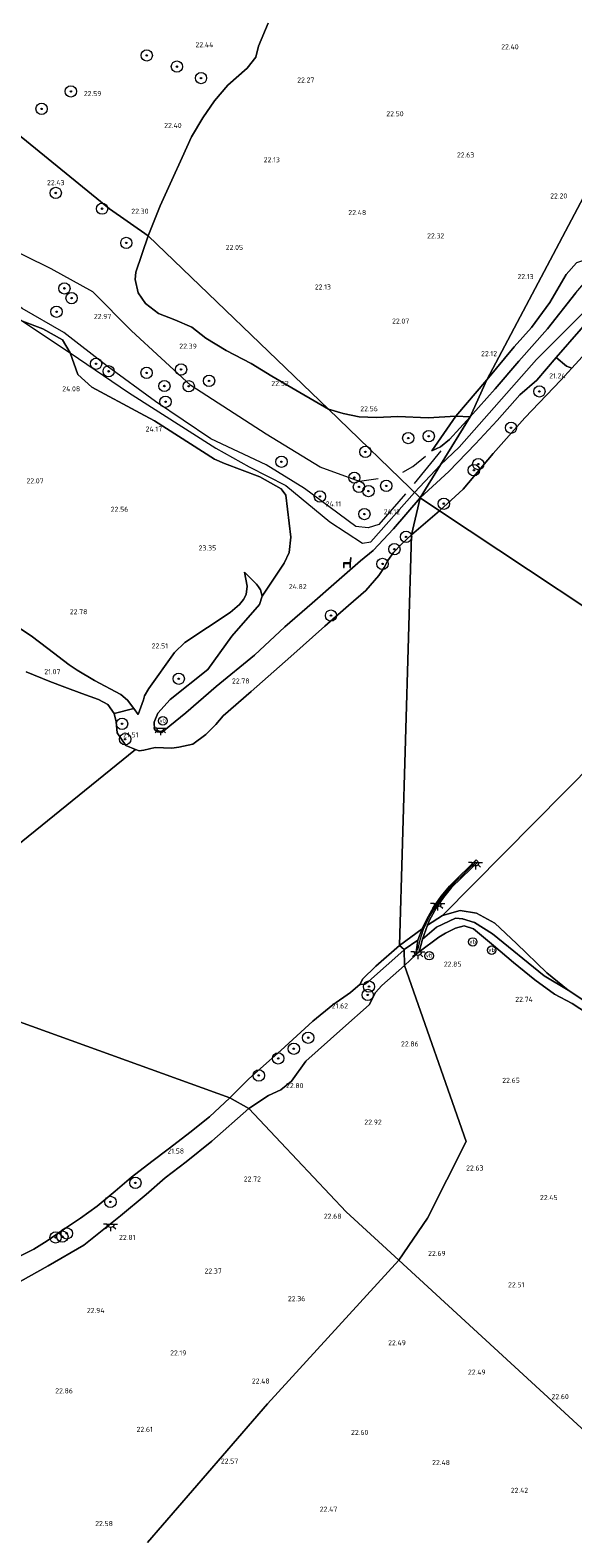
# Model space of a CAD drawing. Header units: metres. Extents: x 185049 to 189876, y 349292 to 352302.
# Tile 99 of 256: x 187622 to 187814, y 350365 to 350899. Entities that reach past the tile are written whole.
import ezdxf
from ezdxf.enums import TextEntityAlignment as Align

# ---------------------------------------------------------------- set-up
doc = ezdxf.new("R2010")
doc.units = ezdxf.units.M
for name, color, linetype, lineweight in [('B-WE-GK-BESCHOEIING_DAMWAND-G', 130, 'GK-BESCHOEIING', 18), ('B-WE-GK-BESCHOEIING_DAMWAND-GV', 130, 'Continuous', 18), ('B-WE-GR-BOOM-S', 90, 'Continuous', 25), ('B-WE-GR-BOS-GV', 40, 'Continuous', 13), ('B-WE-GR-GRAS-GV', 60, 'Continuous', 13), ('B-WE-GW-OPHOGING_KRUIN-G', 90, 'Continuous', 18), ('B-WE-GW-TALUD_KRUIN-G', 90, 'Continuous', 18), ('B-WE-GW-TALUD_TEEN-G', 90, 'Continuous', 18), ('B-WE-IE-MEUBILAIR_WEGMEUBILAIR-S', 7, 'Continuous', 25), ('B-WE-KL-ET_LS_OV_LICHTPUNT-S', 190, 'Continuous', 25), ('B-WE-OB-BEKLEDING_STORTSTEEN-GV', 30, 'Continuous', 18), ('B-WE-OB-OEVERVOORZIENING-G', 7, 'Continuous', 18), ('B-WE-OG-BREUKLIJN-G', 7, 'Continuous', 18), ('B-WE-OG-HOOGTELIJN-G', 7, 'Continuous', 18), ('B-WE-OG-TERREIN_GROEN-GV', 7, 'Continuous', 18), ('B-WE-OG-WATER_POEL-GV', 7, 'Continuous', 18), ('B-WE-OG-WATER_RIVIER-GV', 130, 'Continuous', 18), ('X-XX-AL-HOOGTELABEL-S', 7, 'Continuous', 25)]:
    doc.layers.add(name, color=color, linetype=linetype, lineweight=lineweight)
doc.styles.add('NLCS-ISO', font='NLCS-ISO.ttf')
doc.styles.add('NLCS-ISO-ANNOTATIVE-T18', font='NLCS-ISO.ttf', dxfattribs={"height": 1.8})
doc.linetypes.add('GK-BESCHOEIING', pattern='A,30,-5,[1,NLCS.SHX,S=1,R=0,X=0,Y=0],-5', length=40)

# ---------------------------------------------------------------- blocks, each defined once
blk = doc.blocks.new('SAL-HOOGTELABEL-SO')
at = {"color": 0, "linetype": 'ByBlock', "lineweight": -2, "style": 'NLCS-ISO-ANNOTATIVE-T18'}
blk.add_attdef('HOOGTE', text='', height=1.8, dxfattribs=at).set_placement((2.79, 0), align=Align.RIGHT)
blk = doc.blocks.new('SIE-WEG_ZITBANK-SO')
at = {"color": 0, "linetype": 'ByBlock', "lineweight": 18}
blk.add_lwpolyline([(-0.91, -1.63), (-0.91, -0.2), (1.09, -0.2), (1.09, -1.63), (1.29, -1.63), (1.29, -0.21), (1.54, 1.78), (1.33, 1.78), (1.11, 0), (-1.11, 0), (-1.11, -1.63)], close=True, dxfattribs=at)
blk = doc.blocks.new('SGR-BOOM_01-SO')
at = {"linetype": 'ByBlock', "lineweight": 18}
h = blk.add_hatch(color=0, dxfattribs=at)
h.dxf.hatch_style = 1
edge = h.paths.add_edge_path()
edge.add_arc((0, 0), 0.25, 0, 360)
at = {"color": 0, "linetype": 'ByBlock', "lineweight": 18}
for radius in [2, 0.25]:
    blk.add_circle((0, 0), radius, dxfattribs=at)
blk = doc.blocks.new('SKL-ET_OV_LICHTPUNT-SO')
at = {"color": 0, "linetype": 'ByBlock', "lineweight": 18}
for points in [[(-1.25, 0), (-2.5, 0)], [(1.25, 0), (2.5, 0)], [(-0.92, -0.85), (-1.83, -1.7)], [(0, -1.25), (0, -2.5)], [(0.92, -0.85), (1.83, -1.7)]]:
    blk.add_lwpolyline(points, dxfattribs=at)
blk.add_lwpolyline([(0, 0), (1.25, 0, -1), (-1.25, 0)], format="xyb", close=True, dxfattribs=at)
blk = doc.blocks.new('SIE-WEG_PAAL_VERKEERSBORD-SO')
at = {"color": 0, "linetype": 'ByBlock', "lineweight": 18}
blk.add_circle((0, 0), 1.5, dxfattribs=at)
at = {"color": 0, "linetype": 'ByBlock', "lineweight": 18, "style": 'NLCS-ISO'}
blk.add_text('vb', height=1.5, dxfattribs=at).set_placement((0, 0.13), align=Align.MIDDLE_CENTER)

msp = doc.modelspace()

# ---------------------------------------------------------------- linework, layer by layer
at = {"layer": 'B-WE-GK-BESCHOEIING_DAMWAND-G'}
msp.add_polyline3d([(187759.37, 350573.466, 22.578), (187760.193, 350577.125, 22.547), (187761.372, 350580.837, 22.534), (187763.288, 350585.121, 22.595), (187765.927, 350589.37, 22.604), (187768.472, 350592.906, 22.608), (187771.493, 350596.422, 22.643), (187776.629, 350601.536, 22.595), (187779.931, 350604.675, 22.599)], dxfattribs=at)
at = {"layer": 'B-WE-GK-BESCHOEIING_DAMWAND-GV'}
msp.add_polyline3d([(187759.822, 350572.83, 22.517), (187758.646, 350571.786, 22.565), (187759.336, 350576.977, 21.522), (187760.902, 350580.924, 21.03), (187762.452, 350584.404, 21.03), (187764.86, 350588.595, 21.03), (187767.57, 350592.561, 21.03), (187770.479, 350596.031, 21.03), (187773.968, 350599.528, 21.03), (187777.23, 350602.684, 21.03), (187779.97, 350605.453, 21.03), (187780.633, 350604.689, 21.03), (187778.027, 350602.219, 21.03), (187774.699, 350598.882, 21.03), (187771.291, 350595.585, 21.03), (187768.424, 350592.092, 21.03), (187765.849, 350588.315, 21.03), (187763.433, 350584.09, 21.03), (187762.746, 350582.287, 21.03), (187760.933, 350577.377, 21.63)], close=True, dxfattribs=at)
at = {"layer": 'B-WE-GR-BOS-GV'}
for points in [[(187876.526, 350946.51, 22.101), (187836.14, 350874.371, 22.161), (187783.742, 350775.434, 22.579), (187772.805, 350762.514, 22.855), (187762.999, 350761.881, 22.669), (187752.174, 350762.459, 22.665), (187744.729, 350762.024, 22.613), (187738.55, 350762.271, 22.605), (187732.903, 350763.423, 22.605), (187727.676, 350765.021, 22.586), (187663.809, 350826.33, 22.291), (187668.113, 350837.021, 22.292), (187672.236, 350846.114, 22.292), (187675.9, 350854.162, 22.377), (187679.178, 350861.45, 22.381), (187683.189, 350868.185, 22.404), (187687.315, 350874.169, 22.422), (187691.995, 350879.769, 22.448), (187698.861, 350885.74, 22.482), (187701.906, 350889.695, 22.486), (187702.878, 350893.51, 22.467), (187706.324, 350901.693, 22.545)], [(187905.106, 350902.394, 22.707), (187897.269, 350892.34, 22.728), (187888.018, 350882.929, 22.791), (187879.549, 350874.779, 22.745), (187869.131, 350864.512, 22.779), (187859.832, 350856.334, 22.719), (187850.339, 350847.447, 22.346), (187840.523, 350836.025, 22.393), (187831.913, 350825.987, 22.499), (187822.756, 350819.136, 22.405), (187815.529, 350816.794, 22.198), (187811.873, 350812.676, 22.159), (187806.064, 350802.772, 22.155), (187799.625, 350793.949, 22.215), (187793.442, 350787.054, 22.193), (187783.742, 350775.434, 22.579), (187836.14, 350874.371, 22.161), (187876.526, 350946.51, 22.101)]]:
    msp.add_polyline3d(points, dxfattribs=at)
msp.add_polyline3d([(187663.809, 350826.33, 22.291), (187727.676, 350765.021, 22.586), (187717.542, 350770.914, 22.745), (187707.575, 350776.689, 22.512), (187700.277, 350781.189, 22.411), (187691.409, 350785.779, 22.392), (187684.256, 350790.196, 22.334), (187679.251, 350794.009, 22.179), (187673.24, 350796.683, 22.179), (187667.43, 350798.898, 22.21), (187662.897, 350802.393, 22.213), (187660.325, 350806.195, 22.182), (187659.256, 350810.872, 22.202), (187659.435, 350813.488, 22.221)], close=True, dxfattribs=at)
at = {"layer": 'B-WE-GR-GRAS-GV'}
for points in [[(187706.324, 350901.693, 22.545), (187702.878, 350893.51, 22.467), (187701.906, 350889.695, 22.486), (187698.861, 350885.74, 22.482), (187691.995, 350879.769, 22.448), (187687.315, 350874.169, 22.422), (187683.189, 350868.185, 22.404), (187679.178, 350861.45, 22.381), (187675.9, 350854.162, 22.377), (187672.236, 350846.114, 22.292), (187668.113, 350837.021, 22.292), (187663.809, 350826.33, 22.291), (187650.157, 350835.931, 22.259), (187617.541, 350862.449, 22.388)], [(187617.541, 350862.449, 22.388), (187650.157, 350835.931, 22.259), (187663.809, 350826.33, 22.291), (187659.435, 350813.488, 22.221), (187659.256, 350810.872, 22.202), (187660.325, 350806.195, 22.182), (187662.897, 350802.393, 22.213), (187667.43, 350798.898, 22.21), (187673.24, 350796.683, 22.179), (187679.251, 350794.009, 22.179), (187684.256, 350790.196, 22.334), (187691.409, 350785.779, 22.392), (187700.277, 350781.189, 22.411), (187707.575, 350776.689, 22.512), (187717.542, 350770.914, 22.745), (187727.676, 350765.021, 22.586), (187760.132, 350733.558, 24.143), (187750.721, 350722.64, 24.123), (187743.478, 350714.934, 24.205), (187739.013, 350711.293, 24.655), (187730.455, 350703.806, 24.709), (187721.862, 350696.349, 24.674), (187712.158, 350687.961, 24.686), (187701.428, 350677.947, 24.69), (187687.852, 350666.801, 24.698), (187677.143, 350657.516, 24.736), (187671.531, 350652.816, 24.748), (187668.591, 350650.559, 24.686), (187667.071, 350650.718, 24.71), (187665.994, 350651.565, 24.719), (187665.908, 350654.217, 24.719), (187667.273, 350657.33, 24.719), (187671.577, 350662.201, 24.715), (187684.968, 350672.793, 24.739), (187693.429, 350684.63, 24.566), (187703.286, 350695.835, 24.365), (187704.139, 350698.773, 24.394), (187712.006, 350710.496, 23.835), (187713.732, 350714.189, 23.835), (187714.351, 350719.663, 24.057), (187712.539, 350734.496, 23.898), (187710.929, 350736.77, 23.941), (187703.371, 350741.05, 24.099), (187690.805, 350745.719, 24.067), (187687.345, 350747.249, 24.109), (187666.022, 350760.829, 24.162), (187661.028, 350763.605, 24.236), (187643.885, 350772.745, 24.404), (187638.942, 350777.311, 24.394), (187636.229, 350784.912, 24.057), (187633.44, 350789.496, 24.204), (187626.547, 350793.45, 24.004), (187619.267, 350796.108, 24.162)], [(187817.188, 350793.398, 23.983), (187808.31, 350783.251, 24.034), (187801.493, 350775.278, 24.013), (187795.477, 350770.047, 23.886), (187787.367, 350761.026, 23.894), (187779.691, 350752.692, 23.847), (187770.246, 350742.878, 23.936), (187760.132, 350733.558, 24.143), (187767.324, 350745.254, 24.125), (187777.826, 350762.333, 24.098), (187786.683, 350772.17, 23.805), (187795.043, 350781.986, 23.771), (187805.248, 350793.454, 23.852), (187815.266, 350806.173, 23.686)], [(187833.383, 350389.464, 22.509), (187752.532, 350463.631, 22.537), (187762.767, 350478.495, 22.873), (187776.448, 350505.702, 22.873), (187754.626, 350567.972, 22.734), (187758.646, 350571.786, 22.565), (187759.822, 350572.83, 22.517), (187766.767, 350578.051, 22.534), (187769.114, 350579.389, 22.608), (187772.606, 350581.216, 22.547), (187775.755, 350582.045, 22.491), (187778.994, 350581.032, 22.534), (187786.144, 350575.102, 22.552), (187793.181, 350569.055, 22.573), (187800.718, 350562.942, 22.461), (187807.691, 350557.789, 22.444), (187813.946, 350554.533, 22.353), (187822.14, 350549.255, 22.206)], [(187617.228, 350464.42, 21.03), (187623.268, 350467.555, 21.03), (187628.049, 350470.517, 21.03), (187634.216, 350474.751, 21.03), (187639.887, 350478.498, 21.03), (187645.753, 350482.753, 21.03), (187652.179, 350488.108, 21.03), (187657.945, 350493.059, 21.03), (187665.077, 350498.601, 21.03), (187670.918, 350502.957, 21.03), (187679.065, 350509.202, 21.03), (187683.92, 350513.092, 21.03), (187685.569, 350514.413, 21.03), (187692.715, 350521.19, 21.03), (187699.429, 350517.415, 22.556), (187686.338, 350505.814, 22.503), (187677.228, 350498.459, 22.465), (187669.865, 350492.845, 22.461), (187663.15, 350486.925, 22.45), (187654.004, 350479.4, 22.662), (187641.016, 350468.996, 22.848), (187628.441, 350461.642, 22.86), (187618.443, 350456.15, 22.875)], [(187618.443, 350456.15, 22.875), (187628.441, 350461.642, 22.86), (187641.016, 350468.996, 22.848), (187654.004, 350479.4, 22.662), (187663.15, 350486.925, 22.45), (187669.865, 350492.845, 22.461), (187677.228, 350498.459, 22.465), (187686.338, 350505.814, 22.503), (187699.429, 350517.415, 22.556), (187710.757, 350505.337, 22.928), (187733.956, 350480.821, 22.662), (187752.532, 350463.631, 22.537), (187706.025, 350412.815, 22.541), (187663.568, 350363.619, 22.4)], [(187663.568, 350363.619, 22.4), (187706.025, 350412.815, 22.541), (187752.532, 350463.631, 22.537), (187833.383, 350389.464, 22.509), (187837.714, 350386.253, 22.552), (187921.657, 350324.008, 22.569)]]:
    msp.add_polyline3d(points, dxfattribs=at)
for points in [[(187775.323, 350736.7, 20.997), (187766.947, 350729.038, 20.955), (187760.132, 350733.558, 24.143), (187770.246, 350742.878, 23.936), (187779.691, 350752.692, 23.847), (187787.367, 350761.026, 23.894), (187795.477, 350770.047, 23.886), (187801.493, 350775.278, 24.013), (187808.31, 350783.251, 24.034), (187812.018, 350780.244, 21.328), (187813.854, 350779.574, 21.031), (187809.922, 350775.278, 21.036), (187797.189, 350761.924, 20.989), (187785.964, 350749.243, 20.989)], [(187738.55, 350762.271, 22.605), (187744.729, 350762.024, 22.613), (187752.174, 350762.459, 22.665), (187762.999, 350761.881, 22.669), (187772.805, 350762.514, 22.855), (187764.291, 350750.223, 23.807), (187767.354, 350751.639, 24.034), (187770.518, 350754.231, 24.098), (187777.826, 350762.333, 24.098), (187767.324, 350745.254, 24.125), (187760.132, 350733.558, 24.143), (187727.676, 350765.021, 22.586), (187732.903, 350763.423, 22.605)], [(187767.354, 350751.639, 24.034), (187764.291, 350750.223, 23.807), (187772.805, 350762.514, 22.855), (187777.826, 350762.333, 24.098), (187770.518, 350754.231, 24.098)], [(187687.783, 350653.348, 20.936), (187684.19, 350649.759, 20.936), (187679.662, 350646.314, 20.936), (187674.704, 350645.29, 20.936), (187672.237, 350644.993, 20.936), (187666.336, 350645.247, 20.936), (187662.311, 350644.206, 20.936), (187660.574, 350643.99, 20.936), (187659.309, 350644.484, 20.936), (187655.841, 350645.867, 20.936), (187652.84, 350650.403, 20.936), (187652.444, 350654.281, 20.936), (187651.722, 350657.234, 20.936), (187658.683, 350658.95, 22.775), (187660.324, 350656.845, 22.863), (187662.164, 350662.124, 23.002), (187662.537, 350663.539, 22.978), (187664.014, 350666.118, 22.983), (187673.087, 350678.879, 22.739), (187676.738, 350682.418, 22.725), (187692.869, 350692.948, 23.294), (187696.119, 350695.777, 23.366), (187697.538, 350697.586, 23.414), (187698.551, 350699.327, 23.447), (187698.826, 350702.281, 23.557), (187697.908, 350707.259, 23.71), (187702.201, 350702.972, 24.098), (187702.935, 350702.08, 24.246), (187703.564, 350701.079, 24.318), (187704.139, 350698.773, 24.394), (187703.286, 350695.835, 24.365), (187693.429, 350684.63, 24.566), (187684.968, 350672.793, 24.739), (187671.577, 350662.201, 24.715), (187667.273, 350657.33, 24.719), (187665.908, 350654.217, 24.719), (187665.994, 350651.565, 24.719), (187667.071, 350650.718, 24.71), (187668.591, 350650.559, 24.686), (187671.531, 350652.816, 24.748), (187677.143, 350657.516, 24.736), (187687.852, 350666.801, 24.698), (187701.428, 350677.947, 24.69), (187712.158, 350687.961, 24.686), (187721.862, 350696.349, 24.674), (187730.455, 350703.806, 24.709), (187739.013, 350711.293, 24.655), (187743.478, 350714.934, 24.205), (187750.721, 350722.64, 24.123), (187760.132, 350733.558, 24.143), (187757.051, 350720.543, 20.936), (187753.594, 350717.33, 20.936), (187750.731, 350714.2, 20.936), (187748.73, 350711.45, 20.936), (187747.421, 350708.879, 20.936), (187745.503, 350706.097, 20.936), (187740.888, 350700.832, 20.936), (187734.813, 350695.487, 20.936), (187726.432, 350688.1, 20.936), (187714.295, 350677.455, 20.936), (187700.296, 350665.022, 20.936), (187690.414, 350656.417, 20.936)], [(187766.947, 350729.038, 20.955), (187757.051, 350720.543, 20.936), (187760.132, 350733.558, 24.143)], [(187754.626, 350567.972, 22.734), (187746.599, 350560.922, 22.757), (187744.299, 350558.432, 22.754), (187742.083, 350554.012, 22.759), (187732.773, 350545.769, 22.827), (187719.66, 350534.117, 22.759), (187714.575, 350527.067, 22.815), (187710.77, 350523.911, 22.815), (187706.4, 350521.909, 22.759), (187699.429, 350517.415, 22.556), (187692.715, 350521.19, 21.03), (187699.479, 350527.85, 21.03), (187710.758, 350537.862, 21.03), (187722.128, 350548.335, 21.03), (187729.18, 350554.104, 21.03), (187735.464, 350558.399, 21.03), (187738.916, 350561.345, 21.03), (187739.003, 350561.3, 21.045), (187740.51, 350561.393, 21.309), (187741.82, 350562.336, 21.391), (187754.344, 350573.446, 21.341), (187754.524, 350573.673, 21.34)], [(187758.646, 350571.786, 22.565), (187754.626, 350567.972, 22.734), (187754.524, 350573.673, 21.34), (187759.336, 350576.977, 21.522)], [(187762.767, 350478.495, 22.873), (187752.532, 350463.631, 22.537), (187733.956, 350480.821, 22.662), (187710.757, 350505.337, 22.928), (187699.429, 350517.415, 22.556), (187706.4, 350521.909, 22.759), (187710.77, 350523.911, 22.815), (187714.575, 350527.067, 22.815), (187719.66, 350534.117, 22.759), (187732.773, 350545.769, 22.827), (187742.083, 350554.012, 22.759), (187744.299, 350558.432, 22.754), (187746.599, 350560.922, 22.757), (187754.626, 350567.972, 22.734), (187776.448, 350505.702, 22.873)]]:
    msp.add_polyline3d(points, close=True, dxfattribs=at)
at = {"layer": 'B-WE-GW-OPHOGING_KRUIN-G'}
for points in [[(187773.958, 350751.517, 24.047), (187801.331, 350782.586, 23.896), (187823.068, 350804.353, 23.996), (187896.477, 350883.23, 24.038), (187965.112, 350959.785, 23.983)], [(187480.317, 350894.379, 24.593), (187506.131, 350875.439, 24.255), (187537.061, 350853.272, 24.096), (187563.852, 350833.965, 24.073), (187590.228, 350816.074, 24.038), (187619.267, 350796.108, 24.162), (187636.229, 350784.912, 24.057), (187656.84, 350770.913, 24.17), (187687.744, 350751.216, 24.259)], [(187687.744, 350751.216, 24.259), (187699.597, 350744.585, 24.544), (187712.544, 350737.996, 24.354), (187728.161, 350725.092, 24.442), (187739.77, 350717.546, 24.512), (187742.617, 350717.967, 24.523), (187758.092, 350735.536, 24.045)], [(187773.958, 350751.517, 24.047), (187767.324, 350745.254, 24.125), (187758.092, 350735.536, 24.045)]]:
    msp.add_polyline3d(points, dxfattribs=at)
at = {"layer": 'B-WE-GW-TALUD_KRUIN-G'}
for points in [[(187795.043, 350781.986, 23.771), (187805.248, 350793.454, 23.852), (187815.266, 350806.173, 23.686), (187819.657, 350811.24, 23.648), (187823.928, 350811.652, 23.627), (187834.641, 350821.969, 23.758), (187851.462, 350839.356, 23.813), (187863.953, 350853.254, 23.788), (187881.335, 350870.846, 23.847), (187892.269, 350882.745, 23.741), (187903.688, 350895.047, 23.813), (187915.655, 350908.008, 23.792), (187923.694, 350917.208, 23.818), (187931.577, 350927.8, 23.746), (187939.413, 350934.052, 23.763), (187949.128, 350945.764, 23.707), (187957.393, 350954.399, 23.72), (187962.775, 350960.156, 23.792), (187967.047, 350968.843, 23.703)], [(187916.68, 350901.658, 23.992), (187908.689, 350892.998, 23.996), (187900.442, 350884.494, 24.017), (187892.434, 350875.542, 23.83), (187885.878, 350867.515, 23.864), (187876.875, 350857.06, 23.779), (187868.261, 350848.834, 23.826), (187861.251, 350841.878, 23.788), (187853.732, 350832.563, 23.741), (187846.538, 350824.955, 23.796), (187837.507, 350815.188, 23.873), (187825.803, 350803.532, 23.941), (187817.188, 350793.398, 23.983), (187808.31, 350783.251, 24.034), (187801.493, 350775.278, 24.013), (187795.477, 350770.047, 23.886), (187787.367, 350761.026, 23.894), (187779.691, 350752.692, 23.847), (187770.246, 350742.878, 23.936), (187760.132, 350733.558, 24.143)], [(187777.826, 350762.333, 24.098), (187786.683, 350772.17, 23.805), (187795.043, 350781.986, 23.771)], [(187764.291, 350750.223, 23.807), (187767.354, 350751.639, 24.034), (187770.518, 350754.231, 24.098), (187777.826, 350762.333, 24.098)], [(187527.415, 350750.082, 20.936), (187532.53, 350750.401, 21.285), (187537.685, 350748.754, 21.5), (187543.756, 350746.157, 21.5), (187551.722, 350739.996, 21.387), (187562.538, 350730.556, 21.438), (187570.609, 350723.842, 21.404), (187581.697, 350714.958, 21.297), (187589.922, 350707.917, 21.201), (187595.717, 350702.066, 21.19), (187598.942, 350699.168, 21.178), (187603.552, 350696.408, 21.246), (187608.209, 350694.127, 21.297), (187613.456, 350690.616, 21.353), (187622.377, 350684.74, 21.308), (187628.236, 350680.301, 21.81), (187635.771, 350674.414, 22.323), (187638.635, 350672.572, 22.509), (187644.765, 350668.942, 22.655), (187654.183, 350663.952, 22.745), (187656.518, 350661.929, 22.768), (187658.683, 350658.95, 22.775), (187660.324, 350656.845, 22.863)], [(187760.132, 350733.558, 24.143), (187750.721, 350722.64, 24.123), (187743.478, 350714.934, 24.205), (187739.013, 350711.293, 24.655), (187730.455, 350703.806, 24.709), (187721.862, 350696.349, 24.674), (187712.158, 350687.961, 24.686), (187701.428, 350677.947, 24.69), (187687.852, 350666.801, 24.698), (187677.143, 350657.516, 24.736), (187671.531, 350652.816, 24.748), (187668.591, 350650.559, 24.686)], [(187668.591, 350650.559, 24.686), (187667.071, 350650.718, 24.71), (187665.994, 350651.565, 24.719), (187665.908, 350654.217, 24.719), (187667.273, 350657.33, 24.719), (187671.577, 350662.201, 24.715), (187684.968, 350672.793, 24.739), (187693.429, 350684.63, 24.566), (187703.286, 350695.835, 24.365), (187704.139, 350698.773, 24.394), (187703.564, 350701.079, 24.318), (187702.935, 350702.08, 24.246), (187702.201, 350702.972, 24.098), (187697.908, 350707.259, 23.71)], [(187759.822, 350572.83, 22.517), (187766.767, 350578.051, 22.534), (187769.114, 350579.389, 22.608), (187772.606, 350581.216, 22.547)], [(187822.14, 350549.255, 22.206), (187813.946, 350554.533, 22.353), (187807.691, 350557.789, 22.444), (187800.718, 350562.942, 22.461), (187793.181, 350569.055, 22.573), (187786.144, 350575.102, 22.552), (187778.994, 350581.032, 22.534), (187775.755, 350582.045, 22.491), (187772.606, 350581.216, 22.547)], [(187699.429, 350517.415, 22.556), (187706.4, 350521.909, 22.759), (187710.77, 350523.911, 22.815), (187714.575, 350527.067, 22.815), (187719.66, 350534.117, 22.759), (187732.773, 350545.769, 22.827), (187742.083, 350554.012, 22.759), (187744.299, 350558.432, 22.754), (187746.599, 350560.922, 22.757), (187754.626, 350567.972, 22.734)], [(187754.626, 350567.972, 22.734), (187758.646, 350571.786, 22.565)], [(187618.443, 350456.15, 22.875), (187628.441, 350461.642, 22.86), (187641.016, 350468.996, 22.848), (187654.004, 350479.4, 22.662), (187663.15, 350486.925, 22.45), (187669.865, 350492.845, 22.461), (187677.228, 350498.459, 22.465), (187686.338, 350505.814, 22.503), (187699.429, 350517.415, 22.556)]]:
    msp.add_polyline3d(points, dxfattribs=at)
at = {"layer": 'B-WE-GW-TALUD_TEEN-G'}
for points in [[(187963.751, 350970.909, 22.707), (187961.116, 350965.534, 22.664), (187953.972, 350957.523, 22.639), (187945.626, 350948.868, 22.507), (187936.737, 350938.333, 22.588), (187927.636, 350928.838, 22.528), (187918.695, 350918.977, 22.558), (187913.458, 350911.823, 22.63), (187905.106, 350902.394, 22.707), (187897.269, 350892.34, 22.728), (187888.018, 350882.929, 22.791), (187879.549, 350874.779, 22.745), (187869.131, 350864.512, 22.779), (187859.832, 350856.334, 22.719), (187850.339, 350847.447, 22.346), (187840.523, 350836.025, 22.393), (187831.913, 350825.987, 22.499), (187822.756, 350819.136, 22.405), (187815.529, 350816.794, 22.198), (187811.873, 350812.676, 22.159), (187806.064, 350802.772, 22.155), (187799.625, 350793.949, 22.215), (187793.442, 350787.054, 22.193), (187783.742, 350775.434, 22.579)], [(187764.291, 350750.223, 23.807), (187772.805, 350762.514, 22.855), (187783.742, 350775.434, 22.579)], [(187697.908, 350707.259, 23.71), (187698.826, 350702.281, 23.557), (187698.551, 350699.327, 23.447), (187697.538, 350697.586, 23.414), (187696.119, 350695.777, 23.366), (187692.869, 350692.948, 23.294), (187676.738, 350682.418, 22.725), (187673.087, 350678.879, 22.739), (187664.014, 350666.118, 22.983), (187662.537, 350663.539, 22.978), (187662.164, 350662.124, 23.002), (187660.324, 350656.845, 22.863)], [(187760.933, 350577.377, 21.63), (187765.935, 350581.547, 21.475), (187772.652, 350584.757, 21.5), (187775.291, 350584.494, 21.565), (187775.193, 350584.5, 21.467), (187779.39, 350583.247, 21.377), (187785.705, 350579.155, 21.359), (187804.027, 350564.376, 21.359), (187812.563, 350559.291, 21.03)], [(187754.524, 350573.673, 21.34), (187754.344, 350573.446, 21.341), (187741.82, 350562.336, 21.391), (187740.51, 350561.393, 21.309), (187739.003, 350561.3, 21.045), (187738.916, 350561.345, 21.03)], [(187754.524, 350573.673, 21.34), (187759.336, 350576.977, 21.522)]]:
    msp.add_polyline3d(points, dxfattribs=at)
at = {"layer": 'B-WE-OB-BEKLEDING_STORTSTEEN-GV'}
msp.add_polyline3d([(187822.14, 350549.255, 22.206), (187813.946, 350554.533, 22.353), (187807.691, 350557.789, 22.444), (187800.718, 350562.942, 22.461), (187793.181, 350569.055, 22.573), (187786.144, 350575.102, 22.552), (187778.994, 350581.032, 22.534), (187775.755, 350582.045, 22.491), (187772.606, 350581.216, 22.547), (187769.114, 350579.389, 22.608), (187766.767, 350578.051, 22.534), (187759.822, 350572.83, 22.517), (187760.933, 350577.377, 21.63), (187765.935, 350581.547, 21.475), (187772.652, 350584.757, 21.5), (187775.291, 350584.494, 21.565), (187775.193, 350584.5, 21.467), (187779.39, 350583.247, 21.377), (187785.705, 350579.155, 21.359), (187804.027, 350564.376, 21.359), (187812.563, 350559.291, 21.03), (187824.445, 350551.378, 21.03)], dxfattribs=at)
for points in [[(187780.101, 350586.495, 21.03), (187786.53, 350582.931, 21.03), (187794.21, 350575.758, 21.03), (187804.966, 350565.38, 21.03), (187812.563, 350559.291, 21.03), (187804.027, 350564.376, 21.359), (187785.705, 350579.155, 21.359), (187779.39, 350583.247, 21.377), (187775.193, 350584.5, 21.467), (187775.291, 350584.494, 21.565), (187772.652, 350584.757, 21.5), (187765.935, 350581.547, 21.475), (187760.933, 350577.377, 21.63), (187762.746, 350582.287, 21.03), (187768.11, 350585.657, 21.03), (187774.305, 350587.432, 21.03)], [(187759.336, 350576.977, 21.522), (187754.524, 350573.673, 21.34), (187752.819, 350575.041, 21.03), (187760.902, 350580.924, 21.03)], [(187740.51, 350561.393, 21.309), (187739.003, 350561.3, 21.045), (187738.916, 350561.345, 21.03), (187739.69, 350563.156, 21.03), (187744.429, 350567.743, 21.03), (187752.819, 350575.041, 21.03), (187754.524, 350573.673, 21.34), (187754.344, 350573.446, 21.341), (187741.82, 350562.336, 21.391)]]:
    msp.add_polyline3d(points, close=True, dxfattribs=at)
at = {"layer": 'B-WE-OB-OEVERVOORZIENING-G'}
for points in [[(187978.359, 350961.754, 20.891), (187969.439, 350953.11, 20.891), (187961.233, 350943.563, 20.904), (187949.944, 350930.243, 20.904), (187938.661, 350917.408, 20.917), (187928.44, 350905.588, 20.942), (187918.018, 350894.405, 20.93), (187908.329, 350883.384, 20.959), (187898.128, 350871.66, 20.951), (187887.91, 350860.058, 20.976), (187875.608, 350846.007, 21.002), (187865.681, 350836.111, 21.014), (187854.696, 350824.176, 20.976), (187843.827, 350811.764, 21.002), (187832.407, 350799.857, 21.019), (187813.854, 350779.574, 21.031), (187809.922, 350775.278, 21.036), (187797.189, 350761.924, 20.989), (187785.964, 350749.243, 20.989), (187775.323, 350736.7, 20.997), (187766.947, 350729.038, 20.955)], [(187757.051, 350720.543, 20.936), (187766.947, 350729.038, 20.955)], [(187757.051, 350720.543, 20.936), (187753.594, 350717.33, 20.936), (187750.731, 350714.2, 20.936), (187748.73, 350711.45, 20.936), (187747.421, 350708.879, 20.936), (187745.503, 350706.097, 20.936), (187740.888, 350700.832, 20.936), (187734.813, 350695.487, 20.936), (187726.432, 350688.1, 20.936), (187714.295, 350677.455, 20.936), (187700.296, 350665.022, 20.936), (187690.414, 350656.417, 20.936), (187687.783, 350653.348, 20.936), (187684.19, 350649.759, 20.936), (187679.662, 350646.314, 20.936)], [(187679.662, 350646.314, 20.936), (187674.704, 350645.29, 20.936), (187672.237, 350644.993, 20.936), (187666.336, 350645.247, 20.936), (187662.311, 350644.206, 20.936), (187660.574, 350643.99, 20.936), (187659.309, 350644.484, 20.936)], [(187752.819, 350575.041, 21.03), (187760.902, 350580.924, 21.03), (187762.452, 350584.404, 21.03), (187764.86, 350588.595, 21.03), (187767.57, 350592.561, 21.03), (187770.479, 350596.031, 21.03), (187773.968, 350599.528, 21.03), (187777.23, 350602.684, 21.03), (187779.97, 350605.453, 21.03), (187780.633, 350604.689, 21.03), (187778.027, 350602.219, 21.03), (187774.699, 350598.882, 21.03), (187771.291, 350595.585, 21.03), (187768.424, 350592.092, 21.03), (187765.849, 350588.315, 21.03), (187763.433, 350584.09, 21.03), (187762.746, 350582.287, 21.03), (187768.11, 350585.657, 21.03)], [(187692.715, 350521.19, 21.03), (187699.479, 350527.85, 21.03), (187710.758, 350537.862, 21.03), (187722.128, 350548.335, 21.03), (187729.18, 350554.104, 21.03), (187735.464, 350558.399, 21.03), (187738.916, 350561.345, 21.03), (187739.69, 350563.156, 21.03), (187744.429, 350567.743, 21.03), (187752.819, 350575.041, 21.03)], [(187617.228, 350464.42, 21.03), (187623.268, 350467.555, 21.03), (187628.049, 350470.517, 21.03), (187634.216, 350474.751, 21.03), (187639.887, 350478.498, 21.03), (187645.753, 350482.753, 21.03), (187652.179, 350488.108, 21.03), (187657.945, 350493.059, 21.03), (187665.077, 350498.601, 21.03), (187670.918, 350502.957, 21.03), (187679.065, 350509.202, 21.03), (187683.92, 350513.092, 21.03), (187685.569, 350514.413, 21.03), (187692.715, 350521.19, 21.03)]]:
    msp.add_polyline3d(points, dxfattribs=at)
at = {"layer": 'B-WE-OG-BREUKLIJN-G'}
for points in [[(187745.312, 350740.3, 22.835), (187738.713, 350739.42, 22.9), (187724.668, 350744.5, 22.988), (187705.545, 350756.18, 22.988), (187678.945, 350773.407, 22.824), (187657.902, 350792.709, 22.66), (187644.267, 350806.498, 22.419), (187629.508, 350814.67, 22.517), (187610.715, 350823.875, 22.496)], [(187754.032, 350742.712, 23.029), (187757.525, 350744.704, 23.052), (187762.015, 350748.366, 23.217)]]:
    msp.add_polyline3d(points, dxfattribs=at)
at = {"layer": 'B-WE-OG-HOOGTELIJN-G'}
for points in [[(187754.894, 350735.008, 23.981), (187745.555, 350724.162, 24.157), (187741.711, 350722.961, 24.091), (187737.337, 350723.475, 24.157), (187719.232, 350736.884, 23.927), (187705.641, 350745.34, 23.992), (187685.954, 350754.469, 24.058), (187666.405, 350767.728, 24.135), (187649.306, 350780.215, 24.31), (187633.897, 350792.132, 24.178), (187619.205, 350800.613, 24.146), (187594.392, 350817.992, 24.091)], [(187758.107, 350738.709, 23.89), (187767.588, 350750.195, 23.912)]]:
    msp.add_polyline3d(points, dxfattribs=at)
at = {"layer": 'B-WE-OG-TERREIN_GROEN-GV'}
for points in [[(187832.407, 350799.857, 21.019), (187813.854, 350779.574, 21.031), (187812.018, 350780.244, 21.328), (187808.31, 350783.251, 24.034), (187817.188, 350793.398, 23.983), (187825.803, 350803.532, 23.941), (187837.507, 350815.188, 23.873), (187846.538, 350824.955, 23.796), (187853.732, 350832.563, 23.741), (187861.251, 350841.878, 23.788), (187868.261, 350848.834, 23.826), (187876.875, 350857.06, 23.779), (187875.608, 350846.007, 21.002), (187865.681, 350836.111, 21.014), (187854.696, 350824.176, 20.976), (187843.827, 350811.764, 21.002)], [(187783.742, 350775.434, 22.579), (187777.826, 350762.333, 24.098), (187772.805, 350762.514, 22.855)]]:
    msp.add_polyline3d(points, close=True, dxfattribs=at)
for points in [[(187815.266, 350806.173, 23.686), (187805.248, 350793.454, 23.852), (187795.043, 350781.986, 23.771), (187786.683, 350772.17, 23.805), (187777.826, 350762.333, 24.098), (187783.742, 350775.434, 22.579), (187793.442, 350787.054, 22.193), (187799.625, 350793.949, 22.215), (187806.064, 350802.772, 22.155), (187811.873, 350812.676, 22.159), (187815.529, 350816.794, 22.198)], [(187619.267, 350796.108, 24.162), (187626.547, 350793.45, 24.004), (187633.44, 350789.496, 24.204), (187636.229, 350784.912, 24.057), (187638.942, 350777.311, 24.394), (187643.885, 350772.745, 24.404), (187661.028, 350763.605, 24.236), (187666.022, 350760.829, 24.162), (187687.345, 350747.249, 24.109), (187690.805, 350745.719, 24.067), (187703.371, 350741.05, 24.099), (187710.929, 350736.77, 23.941), (187712.539, 350734.496, 23.898), (187714.351, 350719.663, 24.057), (187713.732, 350714.189, 23.835), (187712.006, 350710.496, 23.835), (187704.139, 350698.773, 24.394), (187703.564, 350701.079, 24.318), (187702.935, 350702.08, 24.246), (187702.201, 350702.972, 24.098), (187697.908, 350707.259, 23.71), (187698.826, 350702.281, 23.557), (187698.551, 350699.327, 23.447), (187697.538, 350697.586, 23.414), (187696.119, 350695.777, 23.366), (187692.869, 350692.948, 23.294), (187676.738, 350682.418, 22.725), (187673.087, 350678.879, 22.739), (187664.014, 350666.118, 22.983), (187662.537, 350663.539, 22.978), (187662.164, 350662.124, 23.002), (187660.324, 350656.845, 22.863), (187658.683, 350658.95, 22.775), (187656.518, 350661.929, 22.768), (187654.183, 350663.952, 22.745), (187644.765, 350668.942, 22.655), (187638.635, 350672.572, 22.509), (187635.771, 350674.414, 22.323), (187628.236, 350680.301, 21.81), (187622.377, 350684.74, 21.308), (187613.456, 350690.616, 21.353)], [(187613.456, 350690.616, 21.353), (187622.377, 350684.74, 21.308), (187628.236, 350680.301, 21.81), (187635.771, 350674.414, 22.323), (187638.635, 350672.572, 22.509), (187644.765, 350668.942, 22.655), (187654.183, 350663.952, 22.745), (187656.518, 350661.929, 22.768), (187658.683, 350658.95, 22.775), (187651.722, 350657.234, 20.936), (187649.57, 350660.374, 20.936), (187646.23, 350662.211, 20.936), (187640.279, 350664.37, 20.936), (187634.257, 350666.516, 20.936), (187629.03, 350668.582, 20.936), (187620.601, 350671.95, 20.936)]]:
    msp.add_polyline3d(points, dxfattribs=at)
at = {"layer": 'B-WE-OG-WATER_POEL-GV'}
for points in [[(187620.601, 350671.95, 20.936), (187629.03, 350668.582, 20.936), (187634.257, 350666.516, 20.936), (187640.279, 350664.37, 20.936), (187646.23, 350662.211, 20.936), (187649.57, 350660.374, 20.936), (187651.722, 350657.234, 20.936), (187652.444, 350654.281, 20.936), (187652.84, 350650.403, 20.936), (187655.841, 350645.867, 20.936), (187659.309, 350644.484, 20.936), (187608.071, 350603.079, 21.022)], [(187824.445, 350551.378, 21.03), (187812.563, 350559.291, 21.03), (187804.966, 350565.38, 21.03), (187794.21, 350575.758, 21.03), (187786.53, 350582.931, 21.03), (187780.101, 350586.495, 21.03), (187774.305, 350587.432, 21.03), (187768.11, 350585.657, 21.03), (187833.151, 350651.476, 20.934)]]:
    msp.add_polyline3d(points, dxfattribs=at)
at = {"layer": 'B-WE-OG-WATER_RIVIER-GV'}
for points in [[(187851.371, 350673.047, 20.908), (187766.947, 350729.038, 20.955), (187775.323, 350736.7, 20.997), (187785.964, 350749.243, 20.989), (187797.189, 350761.924, 20.989), (187809.922, 350775.278, 21.036), (187813.854, 350779.574, 21.031), (187832.407, 350799.857, 21.019)], [(187608.071, 350603.079, 21.022), (187659.309, 350644.484, 20.936), (187660.574, 350643.99, 20.936), (187662.311, 350644.206, 20.936), (187666.336, 350645.247, 20.936), (187672.237, 350644.993, 20.936), (187674.704, 350645.29, 20.936), (187679.662, 350646.314, 20.936), (187684.19, 350649.759, 20.936), (187687.783, 350653.348, 20.936), (187690.414, 350656.417, 20.936), (187700.296, 350665.022, 20.936), (187714.295, 350677.455, 20.936), (187726.432, 350688.1, 20.936), (187734.813, 350695.487, 20.936), (187740.888, 350700.832, 20.936), (187745.503, 350706.097, 20.936), (187747.421, 350708.879, 20.936), (187748.73, 350711.45, 20.936), (187750.731, 350714.2, 20.936), (187753.594, 350717.33, 20.936), (187757.051, 350720.543, 20.936), (187752.819, 350575.041, 21.03), (187744.429, 350567.743, 21.03), (187739.69, 350563.156, 21.03), (187738.916, 350561.345, 21.03), (187735.464, 350558.399, 21.03), (187729.18, 350554.104, 21.03), (187722.128, 350548.335, 21.03), (187710.758, 350537.862, 21.03), (187699.479, 350527.85, 21.03), (187692.715, 350521.19, 21.03), (187571.745, 350564.848, 21.033)], [(187571.745, 350564.848, 21.033), (187692.715, 350521.19, 21.03), (187685.569, 350514.413, 21.03), (187683.92, 350513.092, 21.03), (187679.065, 350509.202, 21.03), (187670.918, 350502.957, 21.03), (187665.077, 350498.601, 21.03), (187657.945, 350493.059, 21.03), (187652.179, 350488.108, 21.03), (187645.753, 350482.753, 21.03), (187639.887, 350478.498, 21.03), (187634.216, 350474.751, 21.03), (187628.049, 350470.517, 21.03), (187623.268, 350467.555, 21.03), (187617.228, 350464.42, 21.03)]]:
    msp.add_polyline3d(points, dxfattribs=at)
msp.add_polyline3d([(187833.151, 350651.476, 20.934), (187768.11, 350585.657, 21.03), (187762.746, 350582.287, 21.03), (187763.433, 350584.09, 21.03), (187765.849, 350588.315, 21.03), (187768.424, 350592.092, 21.03), (187771.291, 350595.585, 21.03), (187774.699, 350598.882, 21.03), (187778.027, 350602.219, 21.03), (187780.633, 350604.689, 21.03), (187779.97, 350605.453, 21.03), (187777.23, 350602.684, 21.03), (187773.968, 350599.528, 21.03), (187770.479, 350596.031, 21.03), (187767.57, 350592.561, 21.03), (187764.86, 350588.595, 21.03), (187762.452, 350584.404, 21.03), (187760.902, 350580.924, 21.03), (187752.819, 350575.041, 21.03), (187757.051, 350720.543, 20.936), (187766.947, 350729.038, 20.955), (187851.371, 350673.047, 20.908), (187843.924, 350666.824, 20.908), (187838.022, 350658.677, 20.908)], close=True, dxfattribs=at)

# ---------------------------------------------------------------- block references
at = {"layer": 'B-WE-GR-BOOM-S'}
for p in [(187663.292, 350890.26, 22.517), (187673.983, 350886.292, 22.294), (187682.523, 350882.241, 22.328), (187636.43, 350877.513, 22.414), (187626.072, 350871.339, 22.569), (187631.07, 350841.558, 22.254), (187647.488, 350835.992, 22.475), (187656.072, 350823.866, 22.338), (187634.163, 350807.778, 22.718), (187631.347, 350799.502, 23.392), (187636.677, 350804.318, 22.865), (187645.352, 350781.09, 24.278), (187649.815, 350778.408, 24.267), (187675.462, 350779.049, 22.865), (187663.242, 350777.855, 23.392), (187669.545, 350773.201, 23.529), (187678.163, 350773.106, 23.013), (187685.372, 350775.021, 23.129), (187669.955, 350767.636, 23.972), (187802.356, 350771.296, 21.631), (187792.318, 350758.405, 21.456), (187755.941, 350754.77, 22.459), (187763.185, 350755.428, 23.099), (187711.028, 350746.363, 23.825), (187740.728, 350749.887, 22.823), (187779.151, 350743.391, 21.392), (187780.71, 350745.555, 21.313), (187736.826, 350740.741, 23.076), (187738.443, 350737.473, 23.477), (187741.836, 350735.976, 23.561), (187748.118, 350737.85, 23.361), (187724.65, 350734.079, 23.782), (187768.52, 350731.527, 21.456), (187740.411, 350727.844, 23.635), (187755.149, 350719.787, 21.233), (187751, 350715.417, 21.255), (187746.808, 350710.19, 21.221), (187728.556, 350691.892, 21.616), (187674.635, 350669.537, 23.266), (187654.558, 350653.576, 21.481), (187655.661, 350648.14, 21.334), (187742.016, 350560.522, 21.692), (187741.586, 350557.595, 21.895), (187715.393, 350538.526, 21.624), (187720.485, 350542.43, 21.643), (187709.857, 350535.102, 21.083), (187703, 350529.047, 21.117), (187659.272, 350491.034, 21.372), (187650.457, 350484.29, 21.41), (187631.003, 350471.723, 21.091), (187633.449, 350472.001, 21.204), (187634.992, 350473.145, 21.21)]:
    msp.add_blockref('SGR-BOOM_01-SO', p, dxfattribs=at)
at = {"layer": 'B-WE-IE-MEUBILAIR_WEGMEUBILAIR-S'}
for name, p in [('SIE-WEG_ZITBANK-SO', (187734.139, 350710.541, 24.779)), ('SIE-WEG_PAAL_VERKEERSBORD-SO', (187669.008, 350654.646, 25.307)), ('SIE-WEG_PAAL_VERKEERSBORD-SO', (187778.742, 350576.335, 22.752)), ('SIE-WEG_PAAL_VERKEERSBORD-SO', (187763.305, 350571.469, 22.758)), ('SIE-WEG_PAAL_VERKEERSBORD-SO', (187785.466, 350573.432, 22.619))]:
    msp.add_blockref(name, p, dxfattribs=at)
at = {"layer": 'B-WE-KL-ET_LS_OV_LICHTPUNT-S'}
for p in [(187668.143, 350652.086, 25.127), (187779.705, 350604.482, 22.843), (187766.322, 350589.987, 22.864), (187759.296, 350572.797, 22.676), (187650.478, 350476.434, 23.298)]:
    msp.add_blockref('SKL-ET_OV_LICHTPUNT-SO', p, dxfattribs=at)
at = {"layer": 'X-XX-AL-HOOGTELABEL-S'}
for p, values in [((187684.103, 350893.155, 22.44), {'HOOGTE': '22.44'}), ((187792.24, 350892.421, 22.403), {'HOOGTE': '22.40'}), ((187719.885, 350880.665, 22.268), {'HOOGTE': '22.27'}), ((187644.476, 350875.851, 22.586), {'HOOGTE': '22.59'}), ((187672.868, 350864.564, 22.395), {'HOOGTE': '22.40'}), ((187751.491, 350868.722, 22.496), {'HOOGTE': '22.50'}), ((187776.526, 350854.12, 22.63), {'HOOGTE': '22.63'}), ((187707.665, 350852.416, 22.134), {'HOOGTE': '22.13'}), ((187631.417, 350844.313, 22.427), {'HOOGTE': '22.43'}), ((187809.447, 350839.598, 22.198), {'HOOGTE': '22.20'}), ((187661.149, 350834.19, 22.295), {'HOOGTE': '22.30'}), ((187738.241, 350833.731, 22.477), {'HOOGTE': '22.48'}), ((187694.632, 350821.385, 22.052), {'HOOGTE': '22.05'}), ((187765.888, 350825.475, 22.324), {'HOOGTE': '22.32'}), ((187797.538, 350811.044, 22.13), {'HOOGTE': '22.13'}), ((187725.761, 350807.372, 22.13), {'HOOGTE': '22.13'}), ((187647.981, 350796.934, 22.97), {'HOOGTE': '22.97'}), ((187753.479, 350795.302, 22.071), {'HOOGTE': '22.07'}), ((187678.253, 350786.4, 22.392), {'HOOGTE': '22.39'}), ((187784.592, 350783.763, 22.115), {'HOOGTE': '22.12'}), ((187710.772, 350773.206, 22.52), {'HOOGTE': '22.52'}), ((187808.867, 350775.908, 21.235), {'HOOGTE': '21.24'}), ((187636.936, 350771.312, 24.084), {'HOOGTE': '24.08'}), ((187742.354, 350764.254, 22.56), {'HOOGTE': '22.56'}), ((187665.967, 350757.064, 24.17), {'HOOGTE': '24.17'}), ((187623.999, 350738.722, 22.066), {'HOOGTE': '22.07'}), ((187729.322, 350730.556, 24.108), {'HOOGTE': '24.11'}), ((187653.977, 350728.653, 22.555), {'HOOGTE': '22.56'}), ((187750.262, 350727.771, 24.119), {'HOOGTE': '24.12'}), ((187685.108, 350714.96, 23.351), {'HOOGTE': '23.35'}), ((187717.156, 350701.26, 24.822), {'HOOGTE': '24.82'}), ((187639.491, 350692.385, 22.784), {'HOOGTE': '22.78'}), ((187668.038, 350680.269, 22.508), {'HOOGTE': '22.51'}), ((187629.953, 350671.149, 21.072), {'HOOGTE': '21.07'}), ((187696.925, 350667.848, 22.78), {'HOOGTE': '22.78'}), ((187657.584, 350648.8, 21.507), {'HOOGTE': '21.51'}), ((187772.006, 350567.574, 22.846), {'HOOGTE': '22.85'}), ((187797.256, 350555.116, 22.738), {'HOOGTE': '22.74'}), ((187731.802, 350552.78, 21.62), {'HOOGTE': '21.62'}), ((187756.821, 350539.324, 22.862), {'HOOGTE': '22.86'}), ((187716.028, 350524.57, 22.8), {'HOOGTE': '22.80'}), ((187792.636, 350526.431, 22.651), {'HOOGTE': '22.65'}), ((187743.738, 350511.625, 22.924), {'HOOGTE': '22.92'}), ((187673.745, 350501.398, 21.581), {'HOOGTE': '21.58'}), ((187779.789, 350495.388, 22.625), {'HOOGTE': '22.63'}), ((187700.955, 350491.493, 22.715), {'HOOGTE': '22.72'}), ((187806.056, 350484.924, 22.448), {'HOOGTE': '22.45'}), ((187729.502, 350478.324, 22.678), {'HOOGTE': '22.68'}), ((187656.522, 350470.812, 22.814), {'HOOGTE': '22.81'}), ((187766.395, 350465.149, 22.686), {'HOOGTE': '22.69'}), ((187687.09, 350458.908, 22.366), {'HOOGTE': '22.37'}), ((187794.238, 350454.034, 22.513), {'HOOGTE': '22.51'}), ((187716.675, 350449.117, 22.355), {'HOOGTE': '22.36'}), ((187645.596, 350444.939, 22.943), {'HOOGTE': '22.94'}), ((187752.283, 350433.51, 22.488), {'HOOGTE': '22.49'}), ((187674.583, 350429.897, 22.192), {'HOOGTE': '22.19'}), ((187780.554, 350423.113, 22.488), {'HOOGTE': '22.49'}), ((187634.374, 350416.48, 22.86), {'HOOGTE': '22.86'}), ((187704.046, 350419.95, 22.484), {'HOOGTE': '22.48'}), ((187810.001, 350414.431, 22.604), {'HOOGTE': '22.60'}), ((187662.68, 350402.844, 22.613), {'HOOGTE': '22.61'}), ((187739, 350401.772, 22.596), {'HOOGTE': '22.60'}), ((187692.919, 350391.613, 22.57), {'HOOGTE': '22.57'}), ((187767.914, 350391.114, 22.475), {'HOOGTE': '22.48'}), ((187795.629, 350381.262, 22.423), {'HOOGTE': '22.42'}), ((187728.011, 350374.578, 22.467), {'HOOGTE': '22.47'}), ((187648.536, 350369.484, 22.579), {'HOOGTE': '22.58'})]:
    msp.add_blockref('SAL-HOOGTELABEL-SO', p, dxfattribs=at).add_auto_attribs(values)

doc.saveas('drawing.dxf')
